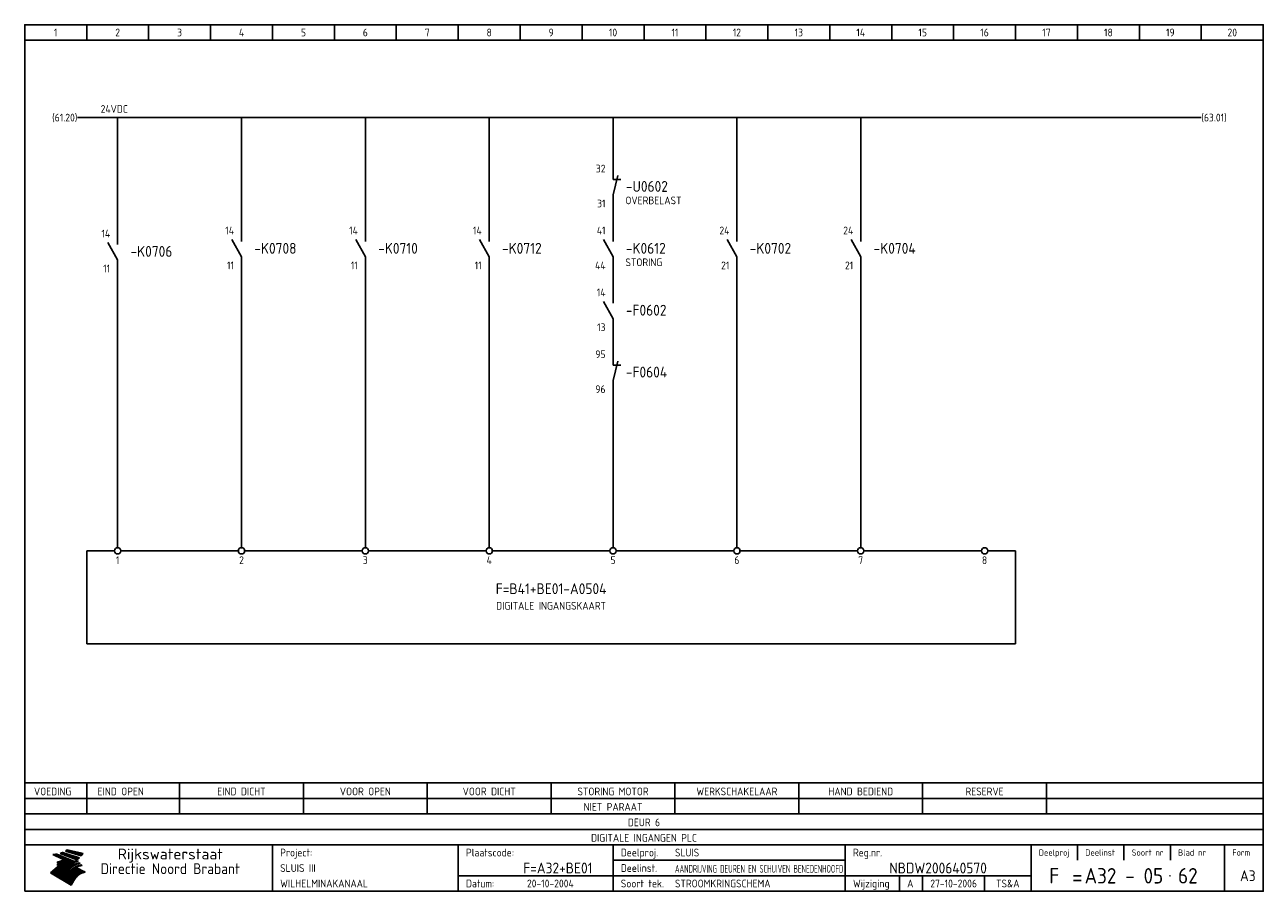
# Model space of a CAD drawing. Extents: x 10 to 410, y 10 to 290.
import ezdxf
from ezdxf.enums import TextEntityAlignment as Align

# ---------------------------------------------------------------- set-up
doc = ezdxf.new("R2010")
doc.units = 0
doc.header["$MEASUREMENT"] = 0
doc.header["$PDMODE"] = 1
for name, color, linetype in [('0-25', 7, 'CONTINUOUS'), ('0-35', 2, 'CONTINUOUS'), ('0-50', 3, 'CONTINUOUS'), ('B-25', 7, 'CONTINUOUS'), ('B-35', 2, 'CONTINUOUS'), ('S-25', 7, 'CONTINUOUS')]:
    doc.layers.add(name, color=color, linetype=linetype)
doc.styles.add('ISO', font='iso.shx')
doc.styles.get("Standard").update_dxf_attribs({"font": 'iso.shx'})

# ---------------------------------------------------------------- blocks, each defined once
blk = doc.blocks.new('0034')
at = {"layer": 'S-25'}
for p, q in [((0, 0), (0, -5)), ((0, -10), (-3.12, -4.38)), ((0, -10), (0, -15))]:
    blk.add_line(p, q, dxfattribs=at)
at = {"layer": 'B-25'}
for tag, p in [('KN1', (-2.43, -2.73)), ('KN2', (-2.43, -14.01))]:
    blk.add_attdef(tag, text='', height=2.5, dxfattribs=at).set_placement(p, align=Align.RIGHT)
blk.add_attdef('OM1', (4, -13.01), '', height=2.5, dxfattribs=at)
at = {"layer": 'B-35'}
blk.add_attdef('KT', (4.14, -8.99), '', height=3.5, dxfattribs=at)
blk = doc.blocks.new('0035')
at = {"layer": 'S-25'}
blk.add_circle((0, 0), 1, dxfattribs=at)
at = {"layer": 'B-25'}
blk.add_attdef('OM1', text='', height=2.5, dxfattribs=at).set_placement((0, -3.01), align=Align.MIDDLE)
blk = doc.blocks.new('KADERA3')
at = {"layer": '0-25'}
for p, q in [((30, 285), (30, 290)), ((50, 285), (50, 290)), ((70, 285), (70, 290)), ((90, 285), (90, 290)), ((110, 285), (110, 290)), ((130, 285), (130, 290)), ((150, 285), (150, 290)), ((170, 285), (170, 290)), ((190, 285), (190, 290)), ((210, 285), (210, 290)), ((230, 285), (230, 290)), ((250, 285), (250, 290)), ((270, 285), (270, 290)), ((290, 285), (290, 290)), ((310, 285), (310, 290)), ((330, 285), (330, 290)), ((350, 285), (350, 290)), ((370, 285), (370, 290)), ((390, 285), (390, 290)), ((10, 285), (410, 285)), ((410, 35), (10, 35)), ((410, 30), (10, 30)), ((350, 25), (350, 20)), ((365, 25), (365, 20)), ((380, 25), (380, 20)), ((200, 20), (275, 20)), ((150, 15), (335, 15)), ((292.5, 15), (292.5, 10)), ((300, 15), (300, 10)), ((320, 15), (320, 10))]:
    blk.add_line(p, q, dxfattribs=at)
at = {"layer": '0-25', "color": 7}
for p, q in [((19.1, 21.89), (25.12, 19)), ((19.1, 21.89), (25.12, 19)), ((19.17, 21.86), (20.7, 21.86)), ((19.29, 21.8), (20.83, 21.8)), ((19.4, 21.75), (20.96, 21.75)), ((19.52, 21.69), (21.09, 21.69)), ((19.64, 21.63), (21.22, 21.63)), ((19.74, 21.92), (20.56, 21.92)), ((19.75, 21.58), (21.36, 21.58)), ((19.87, 21.52), (21.49, 21.52)), ((19.99, 21.47), (21.62, 21.47)), ((20.11, 21.41), (21.75, 21.41)), ((20.22, 21.35), (21.88, 21.35)), ((20.25, 21.97), (20.43, 21.97)), ((20.34, 21.3), (22.02, 21.3)), ((20.38, 21.99), (26.02, 19.59)), ((20.38, 21.99), (26.02, 19.59)), ((20.46, 21.24), (22.15, 21.24)), ((20.57, 21.18), (22.28, 21.18)), ((20.69, 21.13), (22.41, 21.13)), ((20.81, 21.07), (22.55, 21.07)), ((20.92, 21.02), (22.68, 21.02)), ((21.04, 20.96), (22.81, 20.96)), ((21.16, 20.9), (22.94, 20.9)), ((21.27, 20.85), (23.07, 20.85)), ((21.39, 20.79), (23.21, 20.79)), ((21.47, 22.25), (26.83, 20.19)), ((21.47, 22.25), (26.83, 20.19)), ((21.49, 22.25), (23.07, 22.25)), ((21.51, 20.73), (23.34, 20.73)), ((21.6, 22.2), (23.25, 22.2)), ((21.63, 20.68), (23.47, 20.68)), ((21.65, 22.31), (22.89, 22.31)), ((21.74, 20.62), (23.6, 20.62)), ((21.75, 22.14), (23.42, 22.14)), ((21.8, 22.37), (22.71, 22.37)), ((21.86, 20.57), (23.73, 20.57)), ((21.9, 22.08), (23.6, 22.08)), ((21.94, 22.42), (22.53, 22.42)), ((21.98, 20.51), (23.87, 20.51)), ((22.04, 22.03), (23.78, 22.03)), ((22.06, 22.48), (22.36, 22.48)), ((22.09, 20.45), (24, 20.45)), ((22.18, 22.53), (27.65, 20.8)), ((22.18, 22.53), (27.65, 20.8)), ((22.19, 21.97), (23.96, 21.97)), ((22.21, 20.4), (24.13, 20.4)), ((22.33, 20.34), (24.26, 20.34)), ((22.34, 21.92), (24.13, 21.92)), ((22.37, 20), (23.08, 20)), ((22.44, 20.28), (24.4, 20.28)), ((22.48, 21.86), (24.31, 21.86)), ((22.49, 20.06), (23.04, 20.06)), ((22.56, 20.23), (24.53, 20.23)), ((22.61, 20.12), (22.93, 20.12)), ((22.63, 21.8), (24.49, 21.8)), ((22.68, 20.17), (24.66, 20.17)), ((22.71, 20.17), (22.82, 20.17)), ((23.11, 20.02), (22.77, 20.2)), ((23.11, 20.02), (22.77, 20.2)), ((22.78, 21.75), (24.67, 21.75)), ((22.79, 20.12), (24.79, 20.12)), ((22.91, 20.06), (24.92, 20.06)), ((22.92, 21.69), (24.85, 21.69)), ((23.03, 20), (25.06, 20)), ((23.07, 21.63), (25.02, 21.63)), ((23.14, 22.99), (28.22, 21.46)), ((23.14, 22.99), (28.22, 21.46)), ((23.15, 22.98), (25.33, 22.98)), ((23.22, 21.58), (25.2, 21.58)), ((23.23, 23.04), (25.09, 23.04)), ((23.32, 23.1), (24.84, 23.1)), ((23.34, 22.93), (25.57, 22.93)), ((23.36, 21.52), (25.38, 21.52)), ((23.4, 23.15), (24.6, 23.15)), ((23.49, 23.21), (24.36, 23.21)), ((23.51, 21.47), (25.56, 21.47)), ((23.52, 22.87), (25.81, 22.87)), ((23.57, 23.27), (24.12, 23.27)), ((23.64, 23.32), (23.87, 23.32)), ((23.66, 21.41), (25.74, 21.41)), ((23.7, 23.36), (28.82, 22.17)), ((23.7, 23.36), (28.82, 22.17)), ((23.71, 22.82), (26.06, 22.82)), ((23.8, 21.35), (25.91, 21.35)), ((23.9, 22.76), (26.3, 22.76)), ((23.95, 21.3), (26.09, 21.3)), ((24.09, 22.7), (26.54, 22.7)), ((24.09, 21.24), (26.27, 21.24)), ((24.24, 21.18), (26.45, 21.18)), ((24.27, 22.65), (26.78, 22.65)), ((24.39, 21.13), (26.62, 21.13)), ((24.46, 22.59), (27.03, 22.59)), ((24.53, 21.07), (26.8, 21.07)), ((24.65, 22.53), (27.27, 22.53)), ((24.68, 21.02), (26.98, 21.02)), ((24.83, 20.96), (27.16, 20.96)), ((24.84, 22.48), (27.51, 22.48)), ((24.97, 20.9), (27.34, 20.9)), ((25.02, 22.42), (27.75, 22.42)), ((25.12, 20.85), (27.51, 20.85)), ((25.21, 22.37), (28, 22.37)), ((25.27, 20.79), (27.63, 20.79)), ((25.4, 22.31), (28.24, 22.31)), ((25.41, 20.73), (27.57, 20.73)), ((25.56, 20.68), (27.51, 20.68)), ((25.58, 22.25), (28.48, 22.25)), ((25.71, 20.62), (27.44, 20.62)), ((25.77, 22.2), (28.72, 22.2)), ((25.85, 20.57), (27.37, 20.57)), ((25.96, 22.14), (28.79, 22.14)), ((26, 20.51), (27.29, 20.51)), ((26.15, 22.08), (28.75, 22.08)), ((26.15, 20.45), (27.22, 20.45)), ((26.29, 20.4), (27.14, 20.4)), ((26.33, 22.03), (28.71, 22.03)), ((26.44, 20.34), (27.06, 20.34)), ((26.52, 21.97), (28.66, 21.97)), ((26.59, 20.28), (26.97, 20.28)), ((26.71, 21.92), (28.62, 21.92)), ((26.73, 20.23), (26.89, 20.23)), ((26.9, 21.86), (28.57, 21.86)), ((27.08, 21.8), (28.52, 21.8)), ((27.27, 21.75), (28.48, 21.75)), ((27.46, 21.69), (28.43, 21.69)), ((27.65, 21.63), (28.38, 21.63)), ((27.83, 21.58), (28.33, 21.58)), ((28.02, 21.52), (28.28, 21.52)), ((28.21, 21.47), (28.22, 21.47)), ((20.58, 17.88), (18.3, 16)), ((20.58, 17.88), (18.3, 16)), ((24.94, 11.97), (18.3, 16)), ((24.94, 11.97), (18.3, 16)), ((18.31, 16.01), (20.96, 16.01)), ((18.38, 16.07), (21.46, 16.07)), ((18.45, 16.12), (21.88, 16.12)), ((18.52, 16.18), (22.15, 16.18)), ((18.59, 16.23), (22.38, 16.23)), ((18.65, 16.29), (22.58, 16.29)), ((18.72, 16.35), (22.75, 16.35)), ((18.79, 16.4), (22.91, 16.4)), ((18.86, 16.46), (20.6, 16.46)), ((18.93, 16.52), (20.6, 16.52)), ((18.99, 16.57), (20.6, 16.57)), ((19.06, 16.63), (20.6, 16.63)), ((19.13, 16.68), (20.6, 16.68)), ((19.2, 16.74), (20.6, 16.74)), ((19.27, 16.8), (20.6, 16.8)), ((19.33, 16.85), (21.07, 16.85)), ((19.4, 16.91), (21.55, 16.91)), ((19.47, 16.97), (21.88, 16.97)), ((19.54, 17.02), (22.13, 17.02)), ((19.61, 17.08), (22.34, 17.08)), ((19.67, 17.13), (20.6, 17.13)), ((19.74, 17.19), (20.6, 17.19)), ((19.81, 17.25), (20.6, 17.25)), ((19.88, 17.3), (20.6, 17.3)), ((19.95, 17.36), (20.6, 17.36)), ((20.01, 17.42), (20.6, 17.42)), ((20.08, 17.47), (20.93, 17.47)), ((20.15, 17.53), (21.26, 17.53)), ((20.22, 17.58), (21.51, 17.58)), ((20.29, 17.64), (21.72, 17.64)), ((20.35, 17.7), (21.9, 17.7)), ((20.42, 17.75), (22.07, 17.75)), ((20.49, 17.81), (22.22, 17.81)), ((20.56, 17.87), (22.36, 17.87)), ((20.6, 19.11), (20.58, 19.51)), ((20.6, 19.11), (20.58, 19.51)), ((20.58, 19.5), (22.09, 19.5)), ((20.58, 19.44), (21.95, 19.44)), ((20.59, 19.38), (21.79, 19.38)), ((20.59, 19.33), (21.62, 19.33)), ((20.59, 19.27), (21.42, 19.27)), ((20.6, 19.22), (21.2, 19.22)), ((20.6, 19.16), (20.93, 19.16)), ((20.6, 19.11), (20.69, 19.12)), ((20.6, 19.11), (20.69, 19.12)), ((20.6, 18.79), (20.77, 18.81)), ((20.6, 18.79), (20.77, 18.81)), ((20.6, 18.29), (20.6, 18.79)), ((20.6, 18.29), (20.6, 18.79)), ((20.6, 18.77), (22.46, 18.77)), ((20.6, 18.71), (22.33, 18.71)), ((20.6, 18.65), (22.19, 18.65)), ((20.6, 18.6), (22.04, 18.6)), ((20.6, 18.54), (21.87, 18.54)), ((20.6, 18.48), (21.68, 18.48)), ((20.6, 18.43), (21.46, 18.43)), ((20.6, 18.37), (21.21, 18.37)), ((20.6, 18.32), (20.87, 18.32)), ((20.6, 18.29), (20.88, 18.32)), ((20.6, 18.29), (20.88, 18.32)), ((20.6, 17.88), (20.86, 17.91)), ((20.6, 17.88), (20.86, 17.91)), ((20.6, 17.43), (20.97, 17.48)), ((20.6, 17.43), (20.97, 17.48)), ((20.6, 17.43), (20.6, 17.09)), ((20.6, 17.43), (20.6, 17.09)), ((20.6, 17.09), (21.26, 17.16)), ((20.6, 17.09), (21.26, 17.16)), ((20.6, 16.8), (21.37, 16.89)), ((20.6, 16.8), (21.37, 16.89)), ((20.6, 16.8), (20.6, 16.45)), ((20.6, 16.8), (20.6, 16.45)), ((20.6, 16.45), (21.56, 16.56)), ((20.6, 16.45), (21.56, 16.56)), ((20.6, 15.97), (21.67, 16.09)), ((20.6, 15.97), (21.67, 16.09)), ((20.7, 16.46), (23.06, 16.46)), ((20.9, 19.55), (22.23, 19.55)), ((20.9, 18.82), (22.59, 18.82)), ((20.98, 17.92), (22.5, 17.92)), ((21.02, 17.13), (22.53, 17.13)), ((21.19, 19.61), (22.35, 19.61)), ((21.2, 16.52), (23.2, 16.52)), ((21.32, 18.88), (22.71, 18.88)), ((21.32, 17.98), (22.62, 17.98)), ((21.42, 19.67), (22.47, 19.67)), ((21.47, 17.19), (22.7, 17.19)), ((21.59, 18.03), (22.74, 18.03)), ((21.61, 18.93), (22.82, 18.93)), ((21.62, 19.72), (22.59, 19.72)), ((21.72, 16.57), (23.32, 16.57)), ((21.77, 17.25), (22.85, 17.25)), ((21.8, 19.78), (22.69, 19.78)), ((21.8, 18.09), (22.85, 18.09)), ((21.84, 18.99), (22.92, 18.99)), ((21.96, 19.83), (22.79, 19.83)), ((21.99, 18.15), (22.95, 18.15)), ((22.01, 17.3), (22.99, 17.3)), ((22.03, 19.05), (23.03, 19.05)), ((22.1, 16.63), (23.44, 16.63)), ((22.11, 19.89), (22.89, 19.89)), ((22.16, 18.2), (23.05, 18.2)), ((22.21, 19.1), (23.12, 19.1)), ((22.21, 17.36), (23.12, 17.36)), ((22.24, 19.95), (22.99, 19.95)), ((22.31, 18.26), (23.15, 18.26)), ((22.36, 19.16), (23.22, 19.16)), ((22.38, 16.68), (23.56, 16.68)), ((22.39, 17.42), (23.24, 17.42)), ((22.45, 18.32), (23.24, 18.32)), ((22.51, 19.22), (23.3, 19.22)), ((22.56, 17.47), (23.36, 17.47)), ((22.59, 18.37), (23.33, 18.37)), ((22.6, 16.74), (23.66, 16.74)), ((22.64, 19.27), (23.39, 19.27)), ((22.71, 18.43), (23.42, 18.43)), ((22.71, 17.53), (23.47, 17.53)), ((22.77, 19.33), (23.47, 19.33)), ((22.79, 16.8), (23.77, 16.8)), ((22.83, 18.48), (23.5, 18.48)), ((22.84, 17.58), (23.57, 17.58)), ((22.89, 19.38), (23.55, 19.38)), ((22.94, 18.54), (23.58, 18.54)), ((22.96, 16.85), (23.86, 16.85)), ((22.97, 17.64), (23.67, 17.64)), ((23, 19.44), (23.63, 19.44)), ((23.04, 18.6), (23.66, 18.6)), ((23.1, 19.5), (23.72, 19.5)), ((23.1, 17.7), (23.77, 17.7)), ((23.12, 16.91), (23.96, 16.91)), ((23.14, 18.65), (23.74, 18.65)), ((23.15, 19.95), (25.19, 19.95)), ((23.21, 19.55), (23.8, 19.55)), ((23.21, 17.75), (23.86, 17.75)), ((23.21, 16.01), (28.9, 16.01)), ((23.24, 18.71), (23.82, 18.71)), ((23.26, 19.89), (25.32, 19.89)), ((23.26, 16.97), (24.05, 16.97)), ((23.3, 19.61), (23.88, 19.61)), ((23.32, 17.81), (23.95, 17.81)), ((23.33, 18.77), (23.91, 18.77)), ((23.37, 16.07), (29.08, 16.07)), ((23.38, 19.83), (25.45, 19.83)), ((23.39, 19.67), (23.81, 19.67)), ((23.39, 17.02), (24.14, 17.02)), ((23.42, 18.82), (23.99, 18.82)), ((23.42, 17.87), (24.03, 17.87)), ((23.45, 19.7), (23.58, 19.79)), ((23.45, 19.7), (23.58, 19.79)), ((23.48, 19.72), (23.7, 19.72)), ((23.5, 19.78), (25.58, 19.78)), ((23.51, 18.88), (24.07, 18.88)), ((23.51, 16.12), (29.27, 16.12)), ((23.52, 17.92), (24.11, 17.92)), ((23.52, 17.08), (24.22, 17.08)), ((23.54, 18.9), (24.3, 19.42)), ((23.54, 18.9), (24.3, 19.42)), ((23.56, 19.78), (23.59, 19.78)), ((23.56, 19.39), (23.9, 19.62)), ((23.56, 19.39), (23.9, 19.62)), ((23.58, 19.79), (23.9, 19.62)), ((23.58, 19.79), (23.9, 19.62)), ((23.59, 18.93), (24.15, 18.93)), ((23.61, 19.72), (25.72, 19.72)), ((23.62, 17.98), (24.2, 17.98)), ((23.63, 17.13), (24.3, 17.13)), ((23.65, 18.59), (24.62, 19.25)), ((23.65, 18.59), (24.62, 19.25)), ((29.41, 16.17), (23.65, 16.17)), ((23.67, 18.99), (24.23, 18.99)), ((23.71, 18.03), (24.28, 18.03)), ((23.73, 19.67), (25.85, 19.67)), ((23.75, 19.05), (24.32, 19.05)), ((23.75, 17.19), (24.38, 17.19)), ((23.77, 16.23), (29.47, 16.23)), ((23.79, 18.09), (24.36, 18.09)), ((23.83, 19.1), (24.4, 19.1)), ((23.85, 19.61), (25.98, 19.61)), ((23.85, 17.25), (24.46, 17.25)), ((23.88, 18.15), (24.44, 18.15)), ((23.89, 16.29), (29.36, 16.29)), ((23.92, 19.16), (24.48, 19.16)), ((23.94, 18.19), (25.23, 19.07)), ((23.94, 18.19), (25.23, 19.07)), ((23.95, 17.3), (24.55, 17.3)), ((23.96, 19.55), (25.96, 19.55)), ((23.96, 18.2), (24.53, 18.2)), ((24, 19.22), (24.56, 19.22)), ((24, 16.35), (29.24, 16.35)), ((24.04, 18.26), (24.61, 18.26)), ((24.05, 17.36), (24.63, 17.36)), ((24.06, 17.88), (25.34, 18.76)), ((24.06, 17.88), (25.34, 18.76)), ((24.08, 19.5), (25.88, 19.5)), ((24.08, 19.27), (24.58, 19.27)), ((24.11, 16.4), (29.13, 16.4)), ((24.13, 18.32), (24.69, 18.32)), ((24.14, 17.42), (24.71, 17.42)), ((24.16, 19.33), (24.47, 19.33)), ((24.2, 19.44), (25.79, 19.44)), ((24.21, 18.37), (24.77, 18.37)), ((24.21, 16.46), (29.02, 16.46)), ((24.23, 17.47), (24.79, 17.47)), ((24.24, 17.48), (25.52, 18.36)), ((24.24, 17.48), (25.52, 18.36)), ((24.25, 19.38), (24.36, 19.38)), ((24.29, 18.43), (24.85, 18.43)), ((24.3, 19.42), (24.62, 19.25)), ((24.3, 19.42), (24.62, 19.25)), ((24.31, 19.38), (25.71, 19.38)), ((24.31, 17.53), (24.87, 17.53)), ((24.31, 16.52), (28.91, 16.52)), ((24.35, 17.17), (25.64, 18.05)), ((24.35, 17.17), (25.64, 18.05)), ((24.37, 18.48), (24.94, 18.48)), ((24.39, 17.58), (24.96, 17.58)), ((24.4, 16.57), (28.79, 16.57)), ((24.43, 19.33), (25.62, 19.33)), ((24.45, 18.54), (25.02, 18.54)), ((24.47, 17.64), (25.04, 17.64)), ((24.49, 16.63), (28.68, 16.63)), ((24.54, 18.6), (25.1, 18.6)), ((24.55, 19.27), (25.54, 19.27)), ((24.56, 17.7), (25.12, 17.7)), ((24.57, 16.68), (28.57, 16.68)), ((24.62, 18.65), (25.18, 18.65)), ((24.63, 16.72), (25.91, 17.6)), ((24.63, 16.72), (25.91, 17.6)), ((24.64, 17.75), (25.2, 17.75)), ((24.66, 16.74), (28.45, 16.74)), ((24.67, 19.22), (25.45, 19.22)), ((24.7, 18.71), (25.27, 18.71)), ((24.72, 17.81), (25.29, 17.81)), ((24.74, 16.8), (28.34, 16.8)), ((24.78, 19.16), (25.37, 19.16)), ((24.78, 18.77), (25.34, 18.77)), ((24.8, 17.87), (25.37, 17.87)), ((24.82, 16.85), (28.23, 16.85)), ((24.87, 18.82), (25.4, 18.82)), ((24.89, 17.92), (25.45, 17.92)), ((24.9, 19.1), (25.28, 19.1)), ((24.9, 16.91), (28.11, 16.91)), ((24.95, 18.88), (25.45, 18.88)), ((24.97, 17.98), (25.53, 17.98)), ((24.99, 16.97), (28, 16.97)), ((25.02, 19.05), (25.2, 19.05)), ((25.03, 18.93), (25.51, 18.93)), ((25.05, 18.03), (25.61, 18.03)), ((25.07, 17.02), (27.89, 17.02)), ((25.11, 18.99), (25.57, 18.99)), ((26.02, 19.59), (25.12, 19)), ((26.02, 19.59), (25.12, 19)), ((25.13, 18.09), (25.68, 18.09)), ((25.15, 17.08), (27.77, 17.08)), ((25.19, 19.05), (25.63, 19.05)), ((25.21, 18.15), (25.75, 18.15)), ((25.23, 17.13), (27.66, 17.13)), ((25.26, 19.1), (25.7, 19.1)), ((25.3, 18.2), (25.82, 18.2)), ((25.31, 17.19), (27.55, 17.19)), ((25.33, 19.16), (25.77, 19.16)), ((25.38, 18.26), (25.89, 18.26)), ((25.39, 19.22), (25.85, 19.22)), ((25.4, 17.25), (27.43, 17.25)), ((25.46, 18.32), (25.97, 18.32)), ((25.47, 19.27), (25.93, 19.27)), ((25.48, 17.3), (27.32, 17.3)), ((25.54, 19.33), (26.03, 19.33)), ((25.54, 18.37), (26.06, 18.37)), ((25.56, 17.36), (27.21, 17.36)), ((25.62, 18.43), (26.14, 18.43)), ((25.63, 19.38), (26.13, 19.38)), ((25.64, 17.42), (27.1, 17.42)), ((25.7, 18.48), (26.24, 18.48)), ((25.72, 19.44), (26.24, 19.44)), ((25.73, 17.47), (26.98, 17.47)), ((25.79, 18.54), (26.34, 18.54)), ((25.81, 17.53), (26.87, 17.53)), ((25.82, 19.5), (26.36, 19.5)), ((25.89, 18.6), (26.46, 18.6)), ((25.89, 17.58), (26.76, 17.58)), ((25.93, 19.55), (26.53, 19.55)), ((25.96, 17.64), (26.64, 17.64)), ((25.99, 18.65), (26.58, 18.65)), ((26.04, 17.7), (26.59, 17.7)), ((26.06, 19.61), (26.85, 19.61)), ((26.1, 18.71), (26.72, 18.71)), ((26.12, 17.75), (26.67, 17.75)), ((26.2, 17.81), (26.76, 17.81)), ((26.21, 19.67), (27.23, 19.67)), ((26.23, 18.77), (26.89, 18.77)), ((26.29, 17.87), (26.86, 17.87)), ((26.37, 18.82), (27.09, 18.82)), ((26.39, 17.92), (26.97, 17.92)), ((26.44, 19.72), (27.18, 19.72)), ((26.49, 17.98), (27.09, 17.98)), ((26.53, 18.88), (27.34, 18.88)), ((26.56, 17.68), (29.54, 16.2)), ((26.56, 17.68), (29.54, 16.2)), ((26.6, 18.03), (27.22, 18.03)), ((26.72, 18.09), (27.38, 18.09)), ((26.73, 18.93), (27.66, 18.93)), ((26.85, 18.15), (27.56, 18.15)), ((26.99, 18.99), (27.9, 18.99)), ((27, 18.2), (27.8, 18.2)), ((27.13, 19.78), (27.25, 19.64)), ((27.13, 19.78), (27.25, 19.64)), ((27.18, 18.26), (28.13, 18.26)), ((27.26, 19.05), (27.84, 19.05)), ((27.39, 18.32), (28.47, 18.32)), ((27.7, 18.37), (28.49, 18.37)), ((27.78, 19.1), (27.93, 18.96)), ((27.78, 19.1), (27.93, 18.96)), ((28, 18.43), (28.44, 18.43)), ((28.29, 15.83), (29.54, 16.2)), ((28.29, 15.83), (29.54, 16.2)), ((28.39, 18.48), (28.54, 18.32)), ((28.39, 18.48), (28.54, 18.32)), ((29.54, 16.2), (29.45, 16.17)), ((29.54, 16.2), (29.45, 16.17)), ((29.46, 16.18), (29.47, 16.18)), ((18.38, 15.95), (20.6, 15.95)), ((18.47, 15.9), (20.6, 15.9)), ((18.57, 15.84), (20.6, 15.84)), ((18.66, 15.78), (20.6, 15.78)), ((18.75, 15.73), (20.6, 15.73)), ((18.85, 15.67), (20.6, 15.67)), ((18.94, 15.62), (20.6, 15.62)), ((19.03, 15.56), (27.83, 15.56)), ((19.12, 15.5), (27.75, 15.5)), ((19.22, 15.45), (27.66, 15.45)), ((19.31, 15.39), (27.58, 15.39)), ((19.4, 15.33), (27.5, 15.33)), ((19.49, 15.28), (27.43, 15.28)), ((19.59, 15.22), (27.36, 15.22)), ((19.68, 15.17), (27.29, 15.17)), ((19.77, 15.11), (27.22, 15.11)), ((19.86, 15.05), (27.15, 15.05)), ((19.96, 15), (27.09, 15)), ((20.05, 14.94), (27.02, 14.94)), ((20.14, 14.88), (26.96, 14.88)), ((20.24, 14.83), (26.9, 14.83)), ((20.33, 14.77), (26.84, 14.77)), ((20.42, 14.72), (26.79, 14.72)), ((20.51, 14.66), (26.73, 14.66)), ((20.6, 15.97), (20.6, 15.58)), ((20.6, 15.97), (20.6, 15.58)), ((20.6, 15.58), (21.95, 15.73)), ((20.6, 15.58), (21.95, 15.73)), ((20.61, 14.6), (26.68, 14.6)), ((20.7, 14.55), (26.62, 14.55)), ((20.79, 14.49), (26.57, 14.49)), ((20.88, 14.43), (26.52, 14.43)), ((20.94, 15.62), (27.92, 15.62)), ((20.98, 14.38), (26.47, 14.38)), ((21.07, 14.32), (26.42, 14.32)), ((21.16, 14.27), (26.38, 14.27)), ((21.25, 14.21), (26.33, 14.21)), ((21.35, 14.15), (26.29, 14.15)), ((21.44, 14.1), (26.24, 14.1)), ((21.45, 15.67), (28.01, 15.67)), ((21.53, 14.04), (26.2, 14.04)), ((21.63, 13.98), (26.16, 13.98)), ((21.72, 13.93), (26.12, 13.93)), ((21.81, 13.87), (26.08, 13.87)), ((21.9, 13.82), (26.04, 13.82)), ((21.96, 15.73), (28.11, 15.73)), ((22, 13.76), (26, 13.76)), ((22.09, 13.7), (25.96, 13.7)), ((22.18, 13.65), (25.93, 13.65)), ((22.27, 13.59), (25.89, 13.59)), ((22.34, 15.78), (28.21, 15.78)), ((22.37, 13.53), (25.86, 13.53)), ((22.46, 13.48), (25.82, 13.48)), ((22.55, 13.42), (25.79, 13.42)), ((22.62, 15.84), (28.33, 15.84)), ((22.65, 13.37), (25.76, 13.37)), ((22.74, 13.31), (25.73, 13.31)), ((22.83, 13.25), (25.69, 13.25)), ((22.84, 15.9), (28.52, 15.9)), ((22.92, 13.2), (25.66, 13.2)), ((23.02, 13.14), (25.63, 13.14)), ((23.04, 15.95), (28.71, 15.95)), ((23.11, 13.08), (25.59, 13.08)), ((23.2, 13.03), (25.56, 13.03)), ((23.29, 12.97), (25.53, 12.97)), ((23.39, 12.92), (25.5, 12.92)), ((23.48, 12.86), (25.46, 12.86)), ((23.57, 12.8), (25.43, 12.8)), ((23.66, 12.75), (25.4, 12.75)), ((23.76, 12.69), (25.36, 12.69)), ((23.85, 12.63), (25.33, 12.63)), ((23.94, 12.58), (25.3, 12.58)), ((24.04, 12.52), (25.26, 12.52)), ((24.13, 12.47), (25.23, 12.47)), ((24.22, 12.41), (25.2, 12.41)), ((24.31, 12.35), (25.17, 12.35)), ((24.41, 12.3), (25.13, 12.3)), ((24.5, 12.24), (25.1, 12.24)), ((24.59, 12.18), (25.07, 12.18)), ((24.68, 12.13), (25.03, 12.13)), ((24.78, 12.07), (25, 12.07)), ((24.87, 12.02), (24.97, 12.02)), ((24.94, 11.97), (25.81, 13.45)), ((24.94, 11.97), (25.81, 13.45))]:
    blk.add_line(p, q, dxfattribs=at)
for centre, radius, start, end in [((19.15, 29.7), 7.8, 269.6055, 279.0886), ((19.15, 29.7), 7.8, 269.6055, 279.0886), ((19.93, 25.38), 5.91, 276.3402, 298.7463), ((19.93, 25.38), 5.91, 276.3402, 298.7463), ((19.84, 25.09), 6.03, 278.129, 302.868), ((19.84, 25.09), 6.03, 278.129, 302.868), ((19.84, 27.26), 5.27, 288.0217, 296.3084), ((19.84, 27.26), 5.27, 288.0217, 296.3084), ((20.49, 27.56), 5.28, 300.0654, 307.393), ((20.49, 27.56), 5.28, 300.0654, 307.393), ((24.11, 24.7), 5.26, 301.1147, 312.2814), ((24.11, 24.7), 5.26, 301.1147, 312.2814), ((21.95, 27.32), 8.59, 316.9248, 323.1399), ((21.95, 27.32), 8.59, 316.9248, 323.1399), ((20.21, 23.78), 5.91, 273.6149, 304.3803), ((20.21, 23.78), 5.91, 273.6149, 304.3803), ((20.35, 24.56), 5.76, 274.164, 302.5474), ((20.35, 24.56), 5.76, 274.164, 302.5474), ((20.05, 24.28), 6.02, 277.9472, 305.7139), ((20.05, 24.28), 6.02, 277.9472, 305.7139), ((20.04, 23.49), 6.09, 278.8115, 306.4242), ((20.04, 23.49), 6.09, 278.8115, 306.4242), ((20.53, 23.07), 5.96, 277.0519, 304.973), ((20.53, 23.07), 5.96, 277.0519, 304.973), ((20.72, 22.76), 5.91, 276.3402, 304.3803), ((20.72, 22.76), 5.91, 276.3402, 304.3803), ((21.06, 22.34), 5.81, 274.9043, 303.1745), ((21.06, 22.34), 5.81, 274.9043, 303.1745), ((20.82, 22.06), 6.04, 278.1111, 305.8489), ((20.82, 22.06), 6.04, 278.1111, 305.8489), ((21.3, 21.6), 5.91, 276.3402, 304.3803), ((21.3, 21.6), 5.91, 276.3402, 304.3803), ((27.05, 17.17), 2.63, 107.4286, 133.7799), ((27.05, 17.17), 2.63, 107.4286, 133.7799), ((27.45, 16.91), 2.81, 110.4143, 138.7411), ((27.45, 16.91), 2.81, 110.4143, 138.7411), ((27.57, 15.64), 3.4, 98.1566, 126.9045), ((27.57, 15.64), 3.4, 98.1566, 126.9045), ((27.91, 15.54), 3.39, 100.5835, 132.088), ((27.91, 15.54), 3.39, 100.5835, 132.088), ((28.21, 14.74), 3.67, 95.7581, 128.7216), ((28.21, 14.74), 3.67, 95.7581, 128.7216), ((27.01, 16.84), 2.93, 87.7348, 104.8316), ((27.01, 16.84), 2.93, 87.7348, 104.8316), ((27.37, 15.71), 3.93, 91.7838, 103.2817), ((27.37, 15.71), 3.93, 91.7838, 103.2817), ((28.4, 15.05), 3.21, 96.3886, 125.0052), ((28.4, 15.05), 3.21, 96.3886, 125.0052), ((27.82, 16.31), 2.8, 90.634, 105.1984), ((27.82, 16.31), 2.8, 90.634, 105.1984), ((28.19, 15.04), 3.93, 93.8342, 103.2817), ((28.19, 15.04), 3.93, 93.8342, 103.2817), ((28.58, 15.69), 2.8, 93.8141, 105.1984), ((28.58, 15.69), 2.8, 93.8141, 105.1984), ((28.95, 14.41), 3.93, 96.0135, 103.2817), ((28.95, 14.41), 3.93, 96.0135, 103.2817), ((31.24, 10.26), 6.3, 117.9568, 149.6251), ((31.24, 10.26), 6.3, 117.9568, 149.6251)]:
    blk.add_arc(centre, radius, start, end, dxfattribs=at)
at = {"layer": '0-35'}
for p, q in [((90, 25), (90, 10)), ((150, 25), (150, 10)), ((200, 25), (200, 10)), ((275, 25), (275, 10)), ((335, 25), (335, 10)), ((397.5, 25), (397.5, 10))]:
    blk.add_line(p, q, dxfattribs=at)
at = {"layer": '0-50'}
for p, q in [((10, 25), (410, 25)), ((348.75, 15), (351.25, 15)), ((348.75, 13.5), (351.25, 13.5))]:
    blk.add_line(p, q, dxfattribs=at)
blk.add_lwpolyline([(10, 10), (410, 10), (410, 290), (10, 290)], close=True, dxfattribs=at)
at = {"layer": '0-50', "const_width": 0.25}
blk.add_lwpolyline([(379.75, 15, 1), (380, 15, 1)], format="xyb", close=True, dxfattribs=at)
at = {"layer": '0-25', "style": 'ISO'}
for s, height, p in [('Project:', 2.5, (92.5, 22.5)), ('Plaatscode:', 2.5, (152.5, 22.5)), ('Deelproj.', 2.5, (202.5, 22.5)), ('Reg.nr.', 2.5, (277.5, 22.5)), ('Deelproj', 2, (337.5, 22.5)), ('Deelinst', 2, (352.5, 22.5)), ('Soort nr', 2, (367.5, 22.5)), ('Blad nr', 2, (382.5, 22.5)), ('Form', 2, (400, 22.5)), ('Deelinst.', 2.5, (202.5, 17.5)), ('Datum:', 2.5, (152.5, 12.5)), ('Soort tek.', 2.5, (202.5, 12.5)), ('Wijziging', 2.5, (277.5, 12.5))]:
    blk.add_text(s, height=height, dxfattribs=at).set_placement(p, align=Align.MIDDLE_LEFT)
for tag, p in [('STR1', (20, 287.5)), ('STR2', (40, 287.5)), ('STR3', (60, 287.5)), ('STR4', (80, 287.5)), ('STR5', (100, 287.5)), ('STR6', (120, 287.5)), ('STR7', (140, 287.5)), ('STR8', (160, 287.5)), ('STR9', (180, 287.5)), ('STR10', (200, 287.5)), ('STR11', (220, 287.5)), ('STR12', (240, 287.5)), ('STR13', (260, 287.5)), ('STR14', (280, 287.5)), ('STR15', (300, 287.5)), ('STR16', (320, 287.5)), ('STR17', (340, 287.5)), ('STR18', (360, 287.5)), ('STR19', (380, 287.5)), ('STR20', (400, 287.5)), ('W', (180, 12.5)), ('Z', (310, 12.5)), ('Y', (327.5, 12.5))]:
    blk.add_attdef(tag, text='', height=2.5, dxfattribs=at).set_placement(p, align=Align.MIDDLE)
for tag, p in [('N', (220, 22.5)), ('B', (92.5, 17.5)), ('P', (220, 17.5)), ('C', (92.5, 12.5)), ('U', (220, 12.5)), ('REV', (295, 12.5))]:
    blk.add_attdef(tag, text='', height=2.5, dxfattribs=at).set_placement(p, align=Align.MIDDLE_LEFT)
at = {"layer": '0-35', "style": 'ISO', "width": 1.00614}
blk.add_text('Rijkswaterstaat', height=3.5, dxfattribs=at).set_placement((40, 20.28), (74, 20.28), align=Align.FIT)
at = {"layer": '0-35', "color": 2, "style": 'ISO', "width": 0.948867}
blk.add_text('Directie Noord Brabant', height=3.5, dxfattribs=at).set_placement((34.5, 15.53), (79.5, 15.53), align=Align.FIT)
at = {"layer": '0-35', "style": 'ISO'}
for tag, p in [('X', (178.5, 17.5)), ('FORM', (402.5, 15))]:
    blk.add_attdef(tag, text='', height=3.5, dxfattribs=at).set_placement(p, align=Align.MIDDLE_LEFT)
blk.add_attdef('RNR', text='', height=3.5, dxfattribs=at).set_placement((305, 17.5), align=Align.MIDDLE)
at = {"layer": '0-50', "style": 'ISO'}
for tag, p in [('M', (342.5, 15)), ('O', (365, 15))]:
    blk.add_attdef(tag, text='', height=5, dxfattribs=at).set_placement(p, align=Align.MIDDLE)
blk.add_attdef('Q', text='', height=5, dxfattribs=at).set_placement((382.5, 15), align=Align.MIDDLE_LEFT)
blk = doc.blocks.new('0055')
at = {"layer": 'S-25'}
for p, q in [((0, 0), (0, -5)), ((0, -10), (1.56, -3.75)), ((0, -5), (2.5, -5)), ((0, -10), (0, -15))]:
    blk.add_line(p, q, dxfattribs=at)
at = {"layer": 'B-25'}
for tag, p in [('KN1', (-2.43, -2.73)), ('KN2', (-2.43, -14.01))]:
    blk.add_attdef(tag, text='', height=2.5, dxfattribs=at).set_placement(p, align=Align.RIGHT)
blk.add_attdef('OM1', (4, -13.01), '', height=2.5, dxfattribs=at)
at = {"layer": 'B-35'}
blk.add_attdef('KT', (4.14, -8.99), '', height=3.5, dxfattribs=at)

msp = doc.modelspace()

# ---------------------------------------------------------------- linework, layer by layer
at = {"layer": '0-25'}
for p, q in [((410, 45), (10, 45)), ((410, 40), (10, 40))]:
    msp.add_line(p, q, dxfattribs=at)
at = {"layer": 'S-25'}
for p, q in [((10, 285), (25, 285)), ((27, 260), (390, 260)), ((40, 220), (40, 260)), ((40, 220), (40, 260)), ((80, 220), (80, 260)), ((120, 220), (120, 260)), ((120, 220), (120, 260)), ((160, 220), (160, 260)), ((200, 245), (200, 260)), ((240, 220), (240, 260)), ((280, 220), (280, 260)), ((200, 230), (200, 225)), ((40, 209), (40, 121)), ((80, 210), (80, 121)), ((120, 210), (120, 121)), ((160, 210), (160, 121)), ((200, 210), (200, 205)), ((240, 210), (240, 121)), ((280, 210), (280, 121)), ((200, 185), (200, 190)), ((200, 170), (200, 121)), ((30, 90), (30, 120)), ((30, 120), (39, 120)), ((79, 120), (41, 120)), ((119, 120), (81, 120)), ((81, 120), (81, 120)), ((159, 120), (121, 120)), ((199, 120), (161, 120)), ((239, 120), (201, 120)), ((279, 120), (241, 120)), ((319, 120), (281, 120)), ((321, 120), (330, 120)), ((330, 120), (330, 90)), ((330, 90), (30, 90)), ((30, 45), (30, 35)), ((60, 45), (60, 35)), ((100, 45), (100, 35)), ((140, 45), (140, 35)), ((180, 45), (180, 35)), ((220, 45), (220, 35)), ((260, 45), (260, 35)), ((300, 45), (300, 35)), ((340, 45), (340, 35))]:
    msp.add_line(p, q, dxfattribs=at)
at = {"layer": 'S-25', "linetype": 'Continuous'}
msp.add_point((85, 124.5), dxfattribs=at)
msp.add_point((85, 124.5), dxfattribs=at)
at = {"layer": 'S-25'}
for p in [(180, 105), (40, 55), (180, 50), (180, 50)]:
    msp.add_point(p, dxfattribs=at)

# ---------------------------------------------------------------- block references
at = {"layer": '0-25'}
msp.add_blockref('0055', (200, 245), dxfattribs=at).add_auto_attribs({'KT': '-U0602', 'OM1': 'OVERBELAST', 'KN1': '32', 'KN2': '31'})
at = {"layer": 'S-25'}
ref = msp.add_blockref('KADERA3', (0, 0), dxfattribs=at)
ref.add_attrib('B', 'SLUIS III', dxfattribs={"layer": '0-25', "height": 2.5, "style": 'ISO'}).set_placement((92.5, 17.5), align=Align.MIDDLE_LEFT)
ref.add_attrib('C', 'WILHELMINAKANAAL', dxfattribs={"layer": '0-25', "height": 2.5, "style": 'ISO'}).set_placement((92.5, 12.5), align=Align.MIDDLE_LEFT)
ref.add_attrib('N', 'SLUIS', dxfattribs={"layer": '0-25', "height": 2.5, "style": 'ISO'}).set_placement((220, 22.5), align=Align.MIDDLE_LEFT)
ref.add_attrib('U', 'STROOMKRINGSCHEMA', dxfattribs={"layer": '0-25', "height": 2.5, "style": 'ISO'}).set_placement((220, 12.5), align=Align.MIDDLE_LEFT)
ref.add_attrib('M', 'F', dxfattribs={"layer": '0-50', "height": 5, "style": 'ISO'}).set_placement((342.5, 15), align=Align.MIDDLE)
ref.add_attrib('O', 'A32 - 05', dxfattribs={"layer": '0-50', "height": 5, "style": 'ISO'}).set_placement((365, 15), align=Align.MIDDLE)
ref.add_attrib('Q', '62', dxfattribs={"layer": '0-50', "height": 5, "style": 'ISO'}).set_placement((382.5, 15), align=Align.MIDDLE_LEFT)
ref.add_attrib('X', 'F=A32+BE01', dxfattribs={"layer": '0-35', "height": 3.5, "style": 'ISO'}).set_placement((171, 17.5), align=Align.MIDDLE_LEFT)
ref.add_attrib('RNR', 'NBDW200640570', dxfattribs={"layer": '0-35', "height": 3.5, "style": 'ISO'}).set_placement((305, 17.5), align=Align.MIDDLE)
ref.add_attrib('W', '20-10-2004', dxfattribs={"layer": '0-25', "height": 2.5, "style": 'ISO'}).set_placement((179.75, 12.5), align=Align.MIDDLE)
ref.add_attrib('FORM', 'A3', dxfattribs={"layer": '0-35', "height": 3.5, "style": 'ISO'}).set_placement((402.5, 15), align=Align.MIDDLE_LEFT)
ref.add_attrib('REV', 'A', dxfattribs={"layer": '0-25', "height": 2.5, "style": 'ISO'}).set_placement((295, 12.5), align=Align.MIDDLE_LEFT)
ref.add_attrib('Z', '27-10-2006', dxfattribs={"layer": '0-25', "height": 2.5, "style": 'ISO'}).set_placement((310, 12.5), align=Align.MIDDLE)
ref.add_attrib('Y', 'TS&A', dxfattribs={"layer": '0-25', "height": 2.5, "style": 'ISO'}).set_placement((327.5, 12.5), align=Align.MIDDLE)
ref.add_attrib('STR1', '1', dxfattribs={"layer": '0-25', "height": 2.5, "style": 'ISO'}).set_placement((20, 287.5), align=Align.MIDDLE)
ref.add_attrib('STR2', '2', dxfattribs={"layer": '0-25', "height": 2.5, "style": 'ISO'}).set_placement((40, 287.5), align=Align.MIDDLE)
ref.add_attrib('STR3', '3', dxfattribs={"layer": '0-25', "height": 2.5, "style": 'ISO'}).set_placement((60, 287.5), align=Align.MIDDLE)
ref.add_attrib('STR4', '4', dxfattribs={"layer": '0-25', "height": 2.5, "style": 'ISO'}).set_placement((80, 287.5), align=Align.MIDDLE)
ref.add_attrib('STR5', '5', dxfattribs={"layer": '0-25', "height": 2.5, "style": 'ISO'}).set_placement((100, 287.5), align=Align.MIDDLE)
ref.add_attrib('STR6', '6', dxfattribs={"layer": '0-25', "height": 2.5, "style": 'ISO'}).set_placement((120, 287.5), align=Align.MIDDLE)
ref.add_attrib('STR7', '7', dxfattribs={"layer": '0-25', "height": 2.5, "style": 'ISO'}).set_placement((140, 287.5), align=Align.MIDDLE)
ref.add_attrib('STR8', '8', dxfattribs={"layer": '0-25', "height": 2.5, "style": 'ISO'}).set_placement((160, 287.5), align=Align.MIDDLE)
ref.add_attrib('STR9', '9', dxfattribs={"layer": '0-25', "height": 2.5, "style": 'ISO'}).set_placement((180, 287.5), align=Align.MIDDLE)
ref.add_attrib('STR10', '10', dxfattribs={"layer": '0-25', "height": 2.5, "style": 'ISO'}).set_placement((200, 287.5), align=Align.MIDDLE)
ref.add_attrib('STR11', '11', dxfattribs={"layer": '0-25', "height": 2.5, "style": 'ISO'}).set_placement((220, 287.5), align=Align.MIDDLE)
ref.add_attrib('STR12', '12', dxfattribs={"layer": '0-25', "height": 2.5, "style": 'ISO'}).set_placement((240, 287.5), align=Align.MIDDLE)
ref.add_attrib('STR13', '13', dxfattribs={"layer": '0-25', "height": 2.5, "style": 'ISO'}).set_placement((260, 287.5), align=Align.MIDDLE)
ref.add_attrib('STR14', '14', dxfattribs={"layer": '0-25', "height": 2.5, "style": 'ISO'}).set_placement((280, 287.5), align=Align.MIDDLE)
ref.add_attrib('STR15', '15', dxfattribs={"layer": '0-25', "height": 2.5, "style": 'ISO'}).set_placement((300, 287.5), align=Align.MIDDLE)
ref.add_attrib('STR16', '16', dxfattribs={"layer": '0-25', "height": 2.5, "style": 'ISO'}).set_placement((320, 287.5), align=Align.MIDDLE)
ref.add_attrib('STR17', '17', dxfattribs={"layer": '0-25', "height": 2.5, "style": 'ISO'}).set_placement((340, 287.5), align=Align.MIDDLE)
ref.add_attrib('STR18', '18', dxfattribs={"layer": '0-25', "height": 2.5, "style": 'ISO'}).set_placement((360, 287.5), align=Align.MIDDLE)
ref.add_attrib('STR19', '19', dxfattribs={"layer": '0-25', "height": 2.5, "style": 'ISO'}).set_placement((380, 287.5), align=Align.MIDDLE)
ref.add_attrib('STR20', '20', dxfattribs={"layer": '0-25', "height": 2.5, "style": 'ISO'}).set_placement((400, 287.5), align=Align.MIDDLE)
for name, p, values in [('0034', (40, 224), {'KT': '-K0706', 'KN1': '14', 'KN2': '11'}), ('0034', (80, 225), {'KT': '-K0708', 'KN1': '14', 'KN2': '11'}), ('0034', (120, 225), {'KT': '-K0710', 'KN1': '14', 'KN2': '11'}), ('0034', (160, 225), {'KT': '-K0712', 'KN1': '14', 'KN2': '11'}), ('0034', (200, 225), {'KT': '-K0612', 'OM1': 'STORING', 'KN1': '41', 'KN2': '44'}), ('0034', (240, 225), {'KT': '-K0702', 'KN1': '24', 'KN2': '21'}), ('0034', (280, 225), {'KT': '-K0704', 'KN1': '24', 'KN2': '21'}), ('0034', (200, 205), {'KT': '-F0602', 'KN1': '14', 'KN2': '13'}), ('0055', (200, 185), {'KT': '-F0604', 'KN1': '95', 'KN2': '96'}), ('0035', (40, 120), {'OM1': '1'}), ('0035', (80, 120), {'OM1': '2'}), ('0035', (120, 120), {'OM1': '3'}), ('0035', (160, 120), {'OM1': '4'}), ('0035', (200, 120), {'OM1': '5'}), ('0035', (240, 120), {'OM1': '6'}), ('0035', (280, 120), {'OM1': '7'}), ('0035', (320, 120), {'OM1': '8'})]:
    msp.add_blockref(name, p, dxfattribs=at).add_auto_attribs(values)

# ---------------------------------------------------------------- texts
at = {"layer": 'B-25', "style": 'ISO'}
msp.add_text('24VDC', height=2.5, dxfattribs=at).set_placement((34.5, 261.54))
msp.add_text('(61.20)', height=2.5, dxfattribs=at).set_placement((27, 260), align=Align.MIDDLE_RIGHT)
msp.add_text('(63.01)', height=2.5, dxfattribs=at).set_placement((390, 260), align=Align.MIDDLE_LEFT)
at = {"layer": 'B-25'}
msp.add_text('DIGITALE INGANGSKAART', height=2.5, dxfattribs=at).set_placement((180, 101), align=Align.CENTER)
at = {"layer": 'B-25', "style": 'ISO'}
for s, p in [('VOEDING', (19, 41)), ('EIND OPEN', (41, 41)), ('EIND DICHT', (80, 41)), ('VOOR OPEN', (120, 41)), ('VOOR DICHT', (160, 41)), ('STORING MOTOR', (200, 41)), ('WERKSCHAKELAAR', (240, 41)), ('HAND BEDIEND', (280, 41)), ('RESERVE', (320, 41)), ('NIET PARAAT', (200, 36)), ('DEUR 6', (210, 31)), ('DIGITALE INGANGEN PLC', (210, 26))]:
    msp.add_text(s, height=2.5, dxfattribs=at).set_placement(p, align=Align.CENTER)
at = {"layer": 'B-25', "style": 'ISO', "width": 0.767412}
msp.add_text('AANDRIJVING DEUREN EN SCHUIVEN BENEDENHOOFD', height=2.5, dxfattribs=at).set_placement((220, 16), (274.4, 16), align=Align.FIT)
at = {"layer": 'B-35'}
msp.add_text('F=B41+BE01-A0504', height=3.5, dxfattribs=at).set_placement((180, 106), align=Align.CENTER)

doc.saveas('drawing.dxf')
